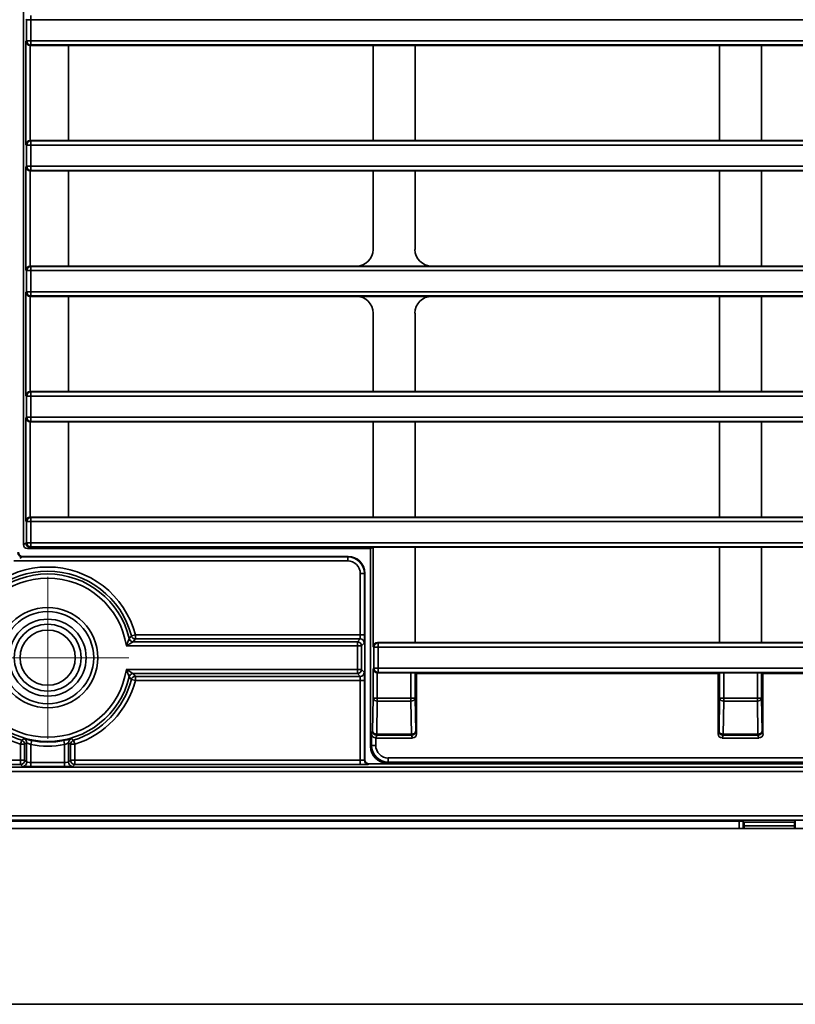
# Model space of a CAD drawing. Header units: millimetres. Extents: x 0 to 1118, y 0 to 864.
# Tile 45 of 250: x 86 to 98, y 443 to 458. Entities that reach past the tile are written whole.
import ezdxf

# ---------------------------------------------------------------- set-up
doc = ezdxf.new("R2010")
doc.units = ezdxf.units.MM
doc.styles.add('SLDTEXTSTYLE0', font='TXT', dxfattribs={"width": 0.605})
doc.dimstyles.new('SLDDIMSTYLE3', dxfattribs={"dimtxt": 4.233333, "dimasz": 4.572, "dimexe": 0, "dimexo": 0.0625, "dimgap": 1.058333, "dimtad": 0, "dimtih": 1, "dimtoh": 1, "dimdec": 1, "dimlfac": 4, "dimrnd": 1e-09, "dimzin": 4, "dimdsep": 46, "dimtxsty": 'SLDTEXTSTYLE0', "dimsah": 1, "dimcen": 0.09, "dimadec": 0, "dimazin": 1, "dimtfac": 1, "dimtofl": 0, "dimtmove": 0, "dimatfit": 3, "dimfxl": 1, "dimfrac": 2, "dimtolj": 1, "dimtzin": 12, "dimarcsym": 0})
doc.dimstyles.new('SLDDIMSTYLE4', dxfattribs={"dimtxt": 4.233333, "dimasz": 4.572, "dimexe": 0, "dimexo": 0.0625, "dimgap": 1.058333, "dimtad": 0, "dimtih": 1, "dimtoh": 1, "dimdec": 1, "dimlfac": 4, "dimrnd": 1e-09, "dimzin": 12, "dimdsep": 46, "dimtxsty": 'SLDTEXTSTYLE0', "dimsah": 1, "dimcen": 0.09, "dimadec": 0, "dimazin": 3, "dimtfac": 1, "dimtmove": 0, "dimatfit": 0, "dimfxl": 1, "dimfrac": 2, "dimtolj": 1, "dimtzin": 12, "dimarcsym": 0})

# ---------------------------------------------------------------- blocks, each defined once
blk = doc.blocks.new('_D_10')
at = {"color": 7, "linetype": 'Continuous', "lineweight": 0}
for p, q in [((77.298, 445.485), (77.298, 413.606)), ((83.423, 433.618), (83.423, 413.606)), ((57.463, 418.455), (56.008, 418.455)), ((56.008, 418.455), (56.008, 411.958)), ((65.547, 418.455), (67.003, 418.455)), ((67.003, 418.455), (67.003, 411.958)), ((77.298, 415.207), (69.427, 415.207)), ((83.423, 415.207), (92.948, 415.207)), ((56.008, 411.958), (57.463, 411.958)), ((67.003, 411.958), (65.547, 411.958))]:
    blk.add_line(p, q, dxfattribs=at)
at = {"color": 7, "linetype": 'Continuous', "lineweight": 18}
for points in [[(77.298, 415.207), (72.726, 415.969), (72.726, 414.445)], [(83.423, 415.207), (87.995, 414.445), (87.995, 415.969)]]:
    blk.add_solid(points, dxfattribs=at)
at = {"color": 7, "linetype": 'Continuous', "lineweight": 18, "char_height": 4.2333, "attachment_point": 1, "style": 'SLDTEXTSTYLE0'}
for s, insert in [('24.5', (43.234, 417.415)), ('1.0', (57.463, 417.415))]:
    blk.add_mtext(s, dxfattribs=dict(at, insert=insert))
blk = doc.blocks.new('_D_12')
at = {"color": 7, "linetype": 'Continuous', "lineweight": 0}
for p, q in [((156.168, 534.567), (154.713, 534.567)), ((154.713, 534.567), (154.713, 528.07)), ((167.486, 534.567), (168.942, 534.567)), ((168.942, 534.567), (168.942, 528.07)), ((77.298, 503.387), (77.298, 532.919)), ((231.805, 451.829), (231.805, 532.919)), ((77.298, 531.319), (137.737, 531.319)), ((231.805, 531.319), (171.366, 531.319)), ((154.713, 528.07), (156.168, 528.07)), ((168.942, 528.07), (167.486, 528.07))]:
    blk.add_line(p, q, dxfattribs=at)
at = {"color": 7, "linetype": 'Continuous', "lineweight": 18}
for points in [[(77.298, 531.319), (81.87, 530.557), (81.87, 532.081)], [(231.805, 531.319), (227.233, 532.081), (227.233, 530.557)]]:
    blk.add_solid(points, dxfattribs=at)
at = {"color": 7, "linetype": 'Continuous', "lineweight": 18, "char_height": 4.2333, "attachment_point": 1, "style": 'SLDTEXTSTYLE0'}
for s, insert in [('618.0', (138.706, 533.527)), ('24.3', (156.168, 533.527))]:
    blk.add_mtext(s, dxfattribs=dict(at, insert=insert))
blk = doc.blocks.new('_D_13')
at = {"color": 7, "linetype": 'Continuous', "lineweight": 0}
for p, q in [((85.044, 497.024), (48.595, 497.024)), ((50.195, 497.024), (50.195, 476.868)), ((57.794, 475.898), (56.339, 475.898)), ((56.339, 475.898), (56.339, 469.401)), ((65.879, 475.898), (67.334, 475.898)), ((67.334, 475.898), (67.334, 469.401)), ((56.339, 469.401), (57.794, 469.401)), ((67.334, 469.401), (65.879, 469.401)), ((50.195, 448.274), (50.195, 468.431)), ((85.044, 448.274), (48.595, 448.274))]:
    blk.add_line(p, q, dxfattribs=at)
at = {"color": 7, "linetype": 'Continuous', "lineweight": 18}
for points in [[(50.195, 497.024), (49.433, 492.452), (50.957, 492.452)], [(50.195, 448.274), (50.957, 452.846), (49.433, 452.846)]]:
    blk.add_solid(points, dxfattribs=at)
at = {"color": 7, "linetype": 'Continuous', "lineweight": 18, "char_height": 4.2333, "attachment_point": 1, "style": 'SLDTEXTSTYLE0'}
for s, insert in [('3X', (31.601, 474.858)), ('195.0', (40.332, 474.858)), ('7.7', (57.794, 474.858))]:
    blk.add_mtext(s, dxfattribs=dict(at, insert=insert))
blk = doc.blocks.new('_D_16')
at = {"color": 7, "linetype": 'Continuous', "lineweight": 0}
for p, q in [((50.195, 448.274), (50.195, 457.799)), ((85.044, 448.274), (48.595, 448.274)), ((56.177, 446.06), (54.722, 446.06)), ((54.722, 446.06), (54.722, 439.563)), ((64.262, 446.06), (65.717, 446.06)), ((65.717, 446.06), (65.717, 439.563)), ((54.722, 439.563), (56.177, 439.563)), ((65.717, 439.563), (64.262, 439.563)), ((93.858, 437.349), (48.595, 437.349)), ((50.195, 437.349), (50.195, 427.824))]:
    blk.add_line(p, q, dxfattribs=at)
at = {"color": 7, "linetype": 'Continuous', "lineweight": 18}
for points in [[(50.195, 448.274), (50.957, 452.846), (49.433, 452.846)], [(50.195, 437.349), (49.433, 432.777), (50.957, 432.777)]]:
    blk.add_solid(points, dxfattribs=at)
at = {"color": 7, "linetype": 'Continuous', "lineweight": 18, "char_height": 4.2333, "attachment_point": 1, "style": 'SLDTEXTSTYLE0'}
for s, insert in [('3X', (33.218, 445.02)), ('43.7', (41.949, 445.02)), ('1.7', (56.177, 445.02))]:
    blk.add_mtext(s, dxfattribs=dict(at, insert=insert))
blk = doc.blocks.new('SW_CENTERMARKSYMBOL_6')
at = {"color": 0, "linetype": 'Continuous', "lineweight": 18}
for p, q in [((0, 0.635), (0, 1.21)), ((0, 0), (0, 0.635)), ((-0.635, 0), (-1.21, 0)), ((0, 0), (-0.635, 0)), ((0, 0), (0, -0.635)), ((0, 0), (0.635, 0)), ((0.635, 0), (1.21, 0)), ((0, -0.635), (0, -1.21))]:
    blk.add_line(p, q, dxfattribs=at)

msp = doc.modelspace()

# ---------------------------------------------------------------- linework, layer by layer
at = {"color": 7, "linetype": 'Continuous', "lineweight": 35}
for p, q in [((86.281, 449.967), (86.281, 495.374)), ((86.393, 457.87), (86.393, 457.807)), ((86.33, 457.807), (86.318, 457.813)), ((86.33, 457.491), (86.33, 457.807)), ((86.393, 457.807), (86.33, 457.807)), ((211.095, 457.807), (86.393, 457.807)), ((86.393, 457.807), (86.393, 457.491)), ((86.318, 457.485), (86.33, 457.491)), ((86.318, 455.938), (86.318, 457.485)), ((86.393, 457.491), (86.33, 457.491)), ((86.381, 457.423), (86.381, 456)), ((86.393, 457.429), (86.382, 457.423)), ((86.956, 457.423), (86.382, 457.423)), ((86.393, 457.491), (86.393, 457.429)), ((86.393, 457.491), (211.095, 457.491)), ((211.095, 457.429), (86.393, 457.429)), ((91.506, 457.423), (86.956, 457.423)), ((86.956, 456), (86.956, 457.423)), ((91.506, 457.423), (92.131, 457.423)), ((91.506, 456), (91.506, 457.423)), ((96.681, 457.423), (92.131, 457.423)), ((92.131, 456), (92.131, 457.423)), ((96.681, 457.423), (97.306, 457.423)), ((96.681, 456), (96.681, 457.423)), ((101.856, 457.423), (97.306, 457.423)), ((97.306, 456), (97.306, 457.423)), ((86.33, 455.932), (86.318, 455.938)), ((86.382, 456), (86.393, 455.995)), ((86.382, 456), (86.956, 456)), ((86.393, 455.995), (86.393, 455.932)), ((86.393, 455.995), (211.095, 455.995)), ((86.956, 456), (91.506, 456)), ((92.131, 456), (91.506, 456)), ((92.131, 456), (96.681, 456)), ((97.306, 456), (96.681, 456)), ((97.306, 456), (101.856, 456)), ((86.33, 455.616), (86.33, 455.932)), ((86.393, 455.932), (86.33, 455.932)), ((86.393, 455.932), (86.393, 455.616)), ((211.095, 455.932), (86.393, 455.932)), ((86.318, 455.61), (86.33, 455.616)), ((86.318, 454.063), (86.318, 455.61)), ((86.393, 455.616), (86.33, 455.616)), ((86.381, 455.548), (86.381, 454.125)), ((86.393, 455.554), (86.382, 455.548)), ((86.956, 455.548), (86.382, 455.548)), ((86.393, 455.616), (211.095, 455.616)), ((86.393, 455.616), (86.393, 455.554)), ((211.095, 455.554), (86.393, 455.554)), ((91.506, 455.548), (86.956, 455.548)), ((86.956, 454.125), (86.956, 455.548)), ((91.506, 455.548), (92.131, 455.548)), ((91.506, 454.375), (91.506, 455.548)), ((96.681, 455.548), (92.131, 455.548)), ((92.131, 454.375), (92.131, 455.548)), ((96.681, 455.548), (97.306, 455.548)), ((96.681, 454.125), (96.681, 455.548)), ((101.856, 455.548), (97.306, 455.548)), ((97.306, 454.125), (97.306, 455.548)), ((86.33, 454.057), (86.318, 454.063)), ((86.393, 454.057), (86.33, 454.057)), ((86.33, 453.741), (86.33, 454.057)), ((86.382, 454.125), (86.393, 454.12)), ((86.382, 454.125), (86.956, 454.125)), ((86.393, 454.12), (86.393, 454.057)), ((86.393, 454.12), (211.095, 454.12)), ((86.393, 454.057), (86.393, 453.741)), ((211.095, 454.057), (86.393, 454.057)), ((86.956, 454.125), (91.256, 454.125)), ((92.381, 454.125), (91.256, 454.125)), ((92.381, 454.125), (96.681, 454.125)), ((97.306, 454.125), (96.681, 454.125)), ((97.306, 454.125), (101.606, 454.125)), ((86.318, 453.735), (86.33, 453.741)), ((86.318, 452.188), (86.318, 453.735)), ((86.393, 453.741), (86.33, 453.741)), ((86.393, 453.741), (211.095, 453.741)), ((86.393, 453.741), (86.393, 453.679)), ((86.381, 453.673), (86.381, 452.25)), ((86.393, 453.679), (86.382, 453.673)), ((86.956, 453.673), (86.382, 453.673)), ((211.095, 453.679), (86.393, 453.679)), ((91.256, 453.673), (86.956, 453.673)), ((86.956, 452.25), (86.956, 453.673)), ((91.256, 453.673), (92.381, 453.673)), ((96.681, 453.673), (92.381, 453.673)), ((96.681, 453.673), (97.306, 453.673)), ((96.681, 452.25), (96.681, 453.673)), ((101.606, 453.673), (97.306, 453.673)), ((97.306, 452.25), (97.306, 453.673)), ((91.506, 452.25), (91.506, 453.424)), ((92.131, 452.25), (92.131, 453.424)), ((86.33, 452.182), (86.318, 452.188)), ((86.33, 451.866), (86.33, 452.182)), ((86.393, 452.182), (86.33, 452.182)), ((86.382, 452.25), (86.393, 452.245)), ((86.382, 452.25), (86.956, 452.25)), ((86.393, 452.245), (86.393, 452.182)), ((86.393, 452.245), (211.095, 452.245)), ((86.393, 452.182), (86.393, 451.866)), ((211.095, 452.182), (86.393, 452.182)), ((86.956, 452.25), (91.506, 452.25)), ((92.131, 452.25), (91.506, 452.25)), ((92.131, 452.25), (96.681, 452.25)), ((97.306, 452.25), (96.681, 452.25)), ((97.306, 452.25), (101.856, 452.25)), ((86.318, 451.86), (86.33, 451.866)), ((86.318, 450.313), (86.318, 451.86)), ((86.393, 451.866), (86.33, 451.866)), ((86.393, 451.866), (86.393, 451.804)), ((86.393, 451.866), (211.095, 451.866)), ((86.381, 451.798), (86.381, 450.375)), ((86.393, 451.804), (86.382, 451.798)), ((86.956, 451.798), (86.382, 451.798)), ((211.095, 451.804), (86.393, 451.804)), ((91.506, 451.798), (86.956, 451.798)), ((86.956, 450.375), (86.956, 451.798)), ((91.506, 451.798), (92.131, 451.798)), ((91.506, 450.375), (91.506, 451.798)), ((96.681, 451.798), (92.131, 451.798)), ((92.131, 450.375), (92.131, 451.798)), ((96.681, 451.798), (97.306, 451.798)), ((96.681, 450.375), (96.681, 451.798)), ((101.856, 451.798), (97.306, 451.798)), ((97.306, 450.375), (97.306, 451.798)), ((86.382, 450.375), (86.393, 450.37)), ((86.382, 450.375), (86.956, 450.375)), ((86.393, 450.37), (86.393, 450.307)), ((86.393, 450.37), (211.095, 450.37)), ((86.956, 450.375), (91.506, 450.375)), ((92.131, 450.375), (91.506, 450.375)), ((92.131, 450.375), (96.681, 450.375)), ((97.306, 450.375), (96.681, 450.375)), ((97.306, 450.375), (101.856, 450.375)), ((86.33, 450.307), (86.318, 450.313)), ((86.33, 449.991), (86.33, 450.307)), ((86.393, 450.307), (86.33, 450.307)), ((86.393, 450.307), (86.393, 449.991)), ((211.095, 450.307), (86.393, 450.307)), ((86.281, 449.967), (86.319, 449.986)), ((86.319, 449.986), (86.33, 449.991)), ((86.393, 449.991), (86.33, 449.991)), ((86.382, 449.923), (86.344, 449.904)), ((91.468, 449.904), (86.344, 449.904)), ((86.393, 449.929), (86.382, 449.923)), ((91.506, 449.923), (86.382, 449.923)), ((86.393, 449.991), (211.095, 449.991)), ((86.393, 449.991), (86.393, 449.929)), ((211.095, 449.929), (86.393, 449.929)), ((91.468, 449.904), (91.506, 449.923)), ((91.468, 446.949), (91.468, 449.904)), ((91.506, 449.923), (91.506, 448.437)), ((92.131, 449.923), (91.506, 449.923)), ((96.681, 449.923), (92.131, 449.923)), ((92.131, 448.5), (92.131, 449.923)), ((97.306, 449.923), (96.681, 449.923)), ((96.681, 449.923), (96.681, 448.5)), ((101.856, 449.923), (97.306, 449.923)), ((97.306, 448.5), (97.306, 449.923)), ((86.269, 449.787), (86.263, 449.781)), ((86.263, 449.781), (91.126, 449.781)), ((86.269, 449.787), (91.131, 449.787)), ((91.126, 449.781), (91.131, 449.787)), ((91.126, 449.781), (91.126, 449.719)), ((91.126, 449.719), (86.138, 449.719)), ((91.313, 448.617), (91.313, 449.531)), ((91.376, 449.531), (91.313, 449.531)), ((91.381, 449.537), (91.376, 449.531)), ((91.376, 449.531), (91.376, 448.617)), ((91.381, 449.537), (91.381, 446.749)), ((87.894, 448.601), (87.955, 448.617)), ((87.955, 448.617), (87.955, 448.554)), ((87.955, 448.617), (91.313, 448.617)), ((91.376, 448.617), (91.313, 448.617)), ((91.27, 448.45), (87.819, 448.45)), ((87.955, 448.554), (87.922, 448.513)), ((87.922, 448.513), (91.27, 448.513)), ((91.311, 448.554), (87.955, 448.554)), ((91.27, 448.513), (91.311, 448.554)), ((91.27, 448.45), (91.27, 448.513)), ((91.27, 448.098), (91.27, 448.45)), ((91.27, 448.45), (91.332, 448.45)), ((91.374, 448.492), (91.332, 448.45)), ((91.332, 448.45), (91.332, 448.098)), ((91.517, 448.432), (91.506, 448.437)), ((91.517, 448.116), (91.517, 448.432)), ((91.579, 448.432), (91.517, 448.432)), ((91.569, 448.5), (91.579, 448.495)), ((91.569, 448.5), (92.131, 448.5)), ((91.579, 448.495), (91.579, 448.432)), ((91.579, 448.495), (143.871, 448.495)), ((143.869, 448.432), (91.579, 448.432)), ((91.579, 448.432), (91.579, 448.116)), ((92.131, 448.5), (96.681, 448.5)), ((96.681, 448.5), (97.306, 448.5)), ((97.306, 448.5), (101.856, 448.5)), ((87.819, 448.098), (91.27, 448.098)), ((91.27, 448.036), (87.922, 448.036)), ((87.922, 448.036), (87.955, 447.994)), ((87.955, 447.994), (91.311, 447.994)), ((87.955, 447.994), (87.955, 447.932)), ((91.27, 448.036), (91.27, 448.098)), ((91.27, 448.098), (91.332, 448.098)), ((91.311, 447.994), (91.27, 448.036)), ((91.332, 448.098), (91.374, 448.057)), ((91.505, 448.11), (91.517, 448.116)), ((91.505, 447.67), (91.505, 448.11)), ((91.579, 448.116), (91.517, 448.116)), ((91.568, 448.048), (91.568, 447.67)), ((91.579, 448.054), (91.569, 448.048)), ((92.07, 448.048), (91.569, 448.048)), ((91.579, 448.116), (91.579, 448.054)), ((91.579, 448.116), (143.869, 448.116)), ((143.871, 448.054), (91.579, 448.054)), ((92.07, 447.67), (92.07, 448.048)), ((92.154, 448.037), (92.132, 448.048)), ((92.132, 448.048), (92.132, 447.67)), ((96.658, 448.037), (92.154, 448.037)), ((92.154, 448.037), (92.154, 447.137)), ((96.68, 448.048), (96.658, 448.037)), ((96.658, 447.137), (96.658, 448.037)), ((96.68, 447.67), (96.68, 448.048)), ((97.245, 448.048), (96.743, 448.048)), ((96.743, 448.048), (96.743, 447.67)), ((97.245, 447.67), (97.245, 448.048)), ((97.329, 448.037), (97.307, 448.048)), ((97.307, 448.048), (97.307, 447.67)), ((101.833, 448.037), (97.329, 448.037)), ((97.329, 448.037), (97.329, 447.137)), ((87.955, 447.932), (87.894, 447.947)), ((91.313, 447.932), (87.955, 447.932)), ((91.376, 447.932), (91.313, 447.932)), ((91.313, 446.742), (91.313, 447.932)), ((91.376, 447.932), (91.376, 446.744)), ((91.497, 447.177), (91.505, 447.67)), ((91.505, 447.67), (91.568, 447.67)), ((91.568, 447.625), (91.559, 447.133)), ((91.568, 447.67), (91.568, 447.625)), ((91.568, 447.67), (92.07, 447.67)), ((92.07, 447.625), (91.568, 447.625)), ((92.07, 447.625), (92.07, 447.67)), ((92.132, 447.67), (92.07, 447.67)), ((92.078, 447.133), (92.07, 447.625)), ((92.132, 447.67), (92.141, 447.177)), ((96.672, 447.177), (96.68, 447.67)), ((96.743, 447.67), (96.68, 447.67)), ((96.743, 447.625), (96.734, 447.133)), ((96.743, 447.67), (96.743, 447.625)), ((96.743, 447.67), (97.245, 447.67)), ((97.245, 447.625), (96.743, 447.625)), ((97.307, 447.67), (97.245, 447.67)), ((97.245, 447.625), (97.245, 447.67)), ((97.253, 447.133), (97.245, 447.625)), ((97.307, 447.67), (97.316, 447.177)), ((91.482, 447.134), (91.497, 447.177)), ((91.482, 446.963), (91.482, 447.134)), ((91.559, 447.115), (91.546, 447.074)), ((91.559, 447.133), (92.078, 447.133)), ((91.559, 447.133), (91.559, 447.115)), ((92.078, 447.115), (91.559, 447.115)), ((92.078, 447.115), (92.078, 447.133)), ((92.092, 447.074), (92.078, 447.115)), ((92.141, 447.177), (92.154, 447.137)), ((96.658, 447.137), (96.672, 447.177)), ((96.734, 447.115), (96.721, 447.074)), ((96.734, 447.133), (97.253, 447.133)), ((96.734, 447.133), (96.734, 447.115)), ((97.253, 447.115), (96.734, 447.115)), ((97.253, 447.115), (97.253, 447.133)), ((97.267, 447.074), (97.253, 447.115)), ((97.316, 447.177), (97.329, 447.137)), ((86.238, 446.981), (86.257, 447.041)), ((86.3, 446.981), (86.238, 446.981)), ((86.238, 446.742), (86.238, 446.981)), ((86.33, 447.003), (86.3, 446.981)), ((86.3, 446.981), (86.3, 446.742)), ((86.33, 446.712), (86.33, 447.003)), ((86.405, 447.036), (86.393, 446.975)), ((86.393, 446.975), (86.393, 446.71)), ((86.883, 447.036), (86.895, 446.975)), ((86.895, 446.71), (86.895, 446.975)), ((86.957, 447.003), (86.957, 446.712)), ((86.987, 446.981), (86.957, 447.003)), ((86.987, 446.742), (86.987, 446.981)), ((87.05, 446.981), (86.987, 446.981)), ((87.031, 447.041), (87.05, 446.981)), ((87.05, 446.981), (87.05, 446.742)), ((91.468, 446.949), (91.482, 446.963)), ((91.545, 446.963), (91.482, 446.963)), ((91.545, 447.074), (91.545, 446.963)), ((91.546, 447.074), (92.092, 447.074)), ((96.721, 447.074), (97.267, 447.074)), ((83.626, 446.742), (86.238, 446.742)), ((86.238, 446.679), (83.626, 446.679)), ((86.238, 446.679), (86.238, 446.742)), ((86.238, 446.742), (86.3, 446.742)), ((86.268, 446.65), (86.238, 446.679)), ((86.3, 446.742), (86.33, 446.712)), ((86.393, 446.71), (86.393, 446.647)), ((86.393, 446.71), (86.895, 446.71)), ((86.895, 446.71), (86.895, 446.647)), ((86.957, 446.712), (86.987, 446.742)), ((86.987, 446.742), (87.05, 446.742)), ((87.05, 446.679), (87.02, 446.65)), ((87.05, 446.742), (87.05, 446.679)), ((87.05, 446.742), (91.313, 446.742)), ((91.313, 446.679), (87.05, 446.679)), ((91.313, 446.742), (91.313, 446.679)), ((91.376, 446.744), (91.381, 446.749)), ((91.444, 446.687), (91.438, 446.681)), ((107.665, 446.687), (91.444, 446.687)), ((91.732, 446.713), (91.718, 446.699)), ((91.718, 446.699), (107.781, 446.699)), ((91.732, 446.776), (107.795, 446.776)), ((91.732, 446.776), (91.732, 446.713)), ((107.795, 446.713), (91.732, 446.713)), ((83.548, 446.638), (212.857, 446.638)), ((212.854, 446.575), (83.548, 446.575)), ((86.895, 446.647), (86.393, 446.647)), ((83.548, 445.911), (212.854, 445.911)), ((212.857, 445.848), (83.548, 445.848)), ((83.548, 445.833), (96.971, 445.833)), ((96.971, 445.724), (96.971, 445.833)), ((97.033, 445.832), (97.048, 445.818)), ((97.033, 445.832), (97.033, 445.724)), ((97.048, 445.818), (97.798, 445.818)), ((97.048, 445.818), (97.048, 445.763)), ((97.812, 445.832), (97.798, 445.818)), ((97.798, 445.818), (97.798, 445.763)), ((97.812, 445.724), (97.812, 445.832)), ((213.173, 445.724), (83.548, 445.724)), ((97.048, 445.724), (97.048, 445.763)), ((97.798, 445.763), (97.048, 445.763)), ((97.798, 445.763), (97.798, 445.724)), ((83.548, 443.095), (213.171, 443.095))]:
    msp.add_line(p, q, dxfattribs=at)
for radius in [0.75, 0.688, 0.575, 0.5, 0.413]:
    msp.add_circle((86.644, 448.274), radius, dxfattribs=at)
for centre, radius, start, end in [((86.393, 457.491), 0.0625, 180.0069, 269.9865), ((86.393, 455.932), 0.0625, 90.0135, 179.9931), ((86.393, 455.616), 0.0625, 180.0069, 269.9865), ((86.393, 454.057), 0.0625, 90.0135, 179.9931), ((86.393, 453.741), 0.0625, 180.0069, 269.9865), ((86.393, 452.182), 0.0625, 90.0135, 179.9931), ((86.393, 451.866), 0.0625, 180.0069, 269.9865), ((86.393, 450.307), 0.0625, 90.0135, 179.9931), ((86.382, 449.986), 0.0625, 180.0069, 269.9865), ((86.393, 449.991), 0.0625, 180.0069, 269.9865), ((86.263, 449.844), 0.0625, 180.0204, 269.9796), ((86.263, 449.844), 0.0625, 180.1231, 269.9781), ((86.644, 448.274), 1.355, 14.6432, 165.3568), ((86.644, 448.274), 1.293, 14.6432, 165.3568), ((86.644, 448.274), 1.251, 13.2497, 166.7503), ((86.644, 448.274), 1.189, 8.5194, 171.4806), ((87.955, 448.617), 0.0625, 194.6581, 269.9851), ((87.922, 448.575), 0.0625, 193.2651, 269.9846), ((91.27, 448.45), 0.0625, 0.0204, 89.9796), ((91.311, 448.492), 0.0625, 0.0204, 89.9796), ((91.579, 448.432), 0.0625, 90.0135, 179.9931), ((86.644, 448.274), 1.189, 188.5194, 351.4806), ((87.922, 447.973), 0.0625, 90.0154, 166.7349), ((87.955, 447.932), 0.0625, 90.0149, 165.3419), ((91.27, 448.098), 0.0625, 270.0204, 359.9796), ((91.311, 448.057), 0.0625, 270.0204, 359.9796), ((91.579, 448.116), 0.0625, 180.0069, 269.9865), ((86.644, 448.274), 1.355, 194.6432, 252.5753), ((86.644, 448.274), 1.293, 194.6432, 252.5753), ((86.644, 448.274), 1.251, 193.2497, 346.7503), ((86.644, 448.274), 1.293, 287.4247, 345.3568), ((86.644, 448.274), 1.355, 287.4247, 345.3568), ((91.561, 447.682), 0.0567, 192.2379, 277.2251), ((92.077, 447.682), 0.0567, 262.7749, 347.7621), ((96.736, 447.682), 0.0567, 192.2379, 277.2251), ((97.252, 447.682), 0.0567, 262.7749, 347.7621), ((91.552, 447.189), 0.0567, 192.2379, 277.2251), ((91.559, 447.177), 0.0625, 180.0962, 269.9736), ((92.086, 447.189), 0.0567, 262.7749, 347.7621), ((92.078, 447.177), 0.0625, 270.0264, 359.9038), ((96.727, 447.189), 0.0567, 192.2379, 277.2251), ((96.734, 447.177), 0.0625, 180.0962, 269.9736), ((97.261, 447.189), 0.0567, 262.7749, 347.7621), ((97.253, 447.177), 0.0625, 270.0264, 359.9038), ((83.741, 450.312), 4.127, 307.568, 308.073), ((86.238, 446.981), 0.0625, 0.0141, 72.5612), ((86.268, 447.003), 0.0625, 0.0144, 73.5017), ((86.644, 448.274), 1.323, 259.0616, 280.9384), ((86.644, 448.274), 1.261, 259.0616, 280.9384), ((87.02, 447.003), 0.0625, 106.4983, 179.9856), ((87.05, 446.981), 0.0625, 107.4388, 179.9859), ((89.531, 450.291), 4.1, 231.9254, 232.4336), ((86.238, 446.742), 0.0625, 270.0204, 359.9796), ((86.268, 446.712), 0.0625, 270.0204, 359.9796), ((87.02, 446.712), 0.0625, 180.0204, 269.9796), ((87.05, 446.742), 0.0625, 180.0204, 269.9796), ((91.438, 446.744), 0.0625, 180.0204, 269.9796)]:
    msp.add_arc(centre, radius, start, end, dxfattribs=at)
for centre, major_axis, ratio, start_param, end_param in [((86.381, 457.485), (0.0534, -0.033), 0.980675, 3.703947, 5.25729), ((86.382, 457.486), (-0.0559, -0.028), 0.99981, 1.089802, 1.107103), ((86.381, 455.938), (0.0534, 0.033), 0.980675, 1.025895, 2.579238), ((86.382, 455.937), (0.0559, -0.028), 0.99981, 2.03449, 2.051791), ((86.381, 455.61), (0.0534, -0.033), 0.980675, 3.703947, 5.25729), ((86.382, 455.611), (-0.0559, -0.028), 0.99981, 1.089802, 1.107103), ((91.256, 454.375), (-0.177, 0.177), 0.999695, 2.356347, 3.926839), ((92.381, 454.375), (0.177, 0.177), 0.999695, 2.356347, 3.926839), ((86.381, 454.063), (0.0534, 0.033), 0.980675, 1.025895, 2.579238), ((86.382, 454.062), (0.0559, -0.028), 0.99981, 2.03449, 2.051791), ((86.381, 453.735), (0.0534, -0.033), 0.980675, 3.703947, 5.25729), ((86.382, 453.736), (-0.0559, -0.028), 0.99981, 1.089802, 1.107103), ((91.256, 453.423), (0.177, 0.177), 0.999695, 5.497939, 7.068431), ((92.381, 453.423), (-0.177, 0.177), 0.999695, 5.497939, 7.068431), ((86.381, 452.188), (0.0534, 0.033), 0.980675, 1.025895, 2.579238), ((86.382, 452.187), (0.0559, -0.028), 0.99981, 2.03449, 2.051791), ((86.381, 451.86), (0.0534, -0.033), 0.980675, 3.703947, 5.25729), ((86.382, 451.861), (-0.0559, -0.028), 0.99981, 1.089802, 1.107103), ((86.381, 450.313), (0.0534, 0.033), 0.980675, 1.025895, 2.579238), ((86.382, 450.312), (0.0559, -0.028), 0.99981, 2.03449, 2.051791), ((86.344, 449.967), (0.0559, 0.028), 0.99981, 2.678052, 4.248696), ((86.269, 449.849), (-0.0442, -0.0442), 0.999695, 5.497939, 7.068431), ((86.263, 449.719), (0, 0.0625), 0.03491, 0.017453, 0.061939), ((91.126, 449.531), (0.177, 0.177), 0.999848, 5.497939, 7.068431), ((91.131, 449.537), (0.177, 0.177), 0.999695, 5.497939, 7.068431), ((91.126, 449.531), (0.133, 0.133), 0.999695, 5.497939, 7.068431), ((91.311, 448.617), (0, 0.0625), 0.03491, 3.159046, 4.712389), ((91.374, 448.617), (0, 0.125), 0.017455, 3.159046, 4.712389), ((91.569, 448.437), (0.0559, -0.028), 0.99981, 2.03449, 3.605134), ((91.311, 447.932), (0, 0.0625), 0.03491, 4.712389, 6.265732), ((91.374, 447.932), (0, 0.125), 0.017455, 4.712389, 6.265732), ((91.568, 448.11), (0.0534, -0.033), 0.980675, 3.703947, 5.25729), ((91.569, 448.111), (-0.0559, -0.028), 0.99981, 1.089802, 1.107103), ((92.07, 448.048), (0.0625, 0), 0.008727, 0.017453, 1.570796), ((96.743, 448.048), (0.0625, 0), 0.008727, 1.570796, 3.124139), ((97.245, 448.048), (0.0625, 0), 0.008727, 0.017453, 1.570796), ((91.545, 447.134), (0.0618, -0.01), 0.946286, 3.311301, 4.864644), ((92.092, 447.137), (0.0198, -0.0594), 0.998478, 5.962135, 7.532018), ((96.721, 447.137), (0.0198, 0.0594), 0.998478, 1.89276, 3.462643), ((97.267, 447.137), (0.0198, -0.0594), 0.998478, 5.962135, 7.532018), ((91.732, 446.963), (0.177, 0.177), 0.999848, 2.356347, 3.926839), ((91.546, 447.137), (-0.0198, -0.0594), 0.998478, 0.30451, 0.32105), ((91.732, 446.963), (-0.133, -0.133), 0.999695, 5.497939, 7.068431), ((91.718, 446.949), (-0.177, -0.177), 0.999695, 5.497939, 7.068431), ((86.393, 446.712), (0.0625, 0), 0.03491, 3.159046, 4.712389), ((86.895, 446.712), (0.0625, 0), 0.03491, 4.712389, 6.265732), ((91.313, 446.744), (0.0625, 0), 0.03491, 4.712389, 6.265732), ((91.313, 446.681), (0.125, 0), 0.017455, 4.712389, 6.265732), ((91.444, 446.749), (-0.0442, -0.0442), 0.999695, 5.497939, 7.068431), ((86.393, 446.65), (0.125, 0), 0.017455, 3.159046, 4.712389), ((86.895, 446.65), (0.125, 0), 0.017455, 4.712389, 6.265732), ((96.971, 445.832), (0.0625, 0), 0.017455, 0.017453, 1.570796)]:
    msp.add_ellipse(centre, major_axis=major_axis, ratio=ratio, start_param=start_param, end_param=end_param, dxfattribs=at)
for points, knots in [([(86.263, 449.781), (86.263, 449.781), (86.262, 449.78), (86.258, 449.778), (86.254, 449.776), (86.243, 449.77), (86.234, 449.766), (86.226, 449.763)], [0, 0, 0, 0, 0.174122, 0.218116, 0.486684, 0.520373, 1, 1, 1, 1]), ([(87.862, 448.561), (87.862, 448.562), (87.865, 448.565), (87.876, 448.578), (87.886, 448.591), (87.894, 448.601)], [0, 0, 0, 0, 0.052571, 0.262854, 1, 1, 1, 1]), ([(87.819, 448.45), (87.819, 448.451), (87.825, 448.465), (87.833, 448.485), (87.844, 448.514), (87.852, 448.535), (87.858, 448.55), (87.86, 448.558), (87.861, 448.561), (87.861, 448.561), (87.862, 448.561)], [0, 0, 0, 0, 0.007863, 0.329561, 0.438276, 0.667664, 0.830898, 0.881583, 0.977148, 1, 1, 1, 1]), ([(87.922, 448.513), (87.922, 448.513), (87.922, 448.513), (87.92, 448.511), (87.913, 448.507), (87.898, 448.497), (87.878, 448.486), (87.852, 448.469), (87.833, 448.458), (87.82, 448.45), (87.819, 448.45)], [0, 0, 0, 0, 0.022584, 0.11504, 0.167912, 0.331868, 0.562902, 0.672008, 0.992231, 1, 1, 1, 1]), ([(87.862, 447.987), (87.861, 447.988), (87.861, 447.988), (87.86, 447.99), (87.858, 447.998), (87.852, 448.014), (87.844, 448.035), (87.833, 448.063), (87.825, 448.083), (87.819, 448.098), (87.819, 448.098)], [0, 0, 0, 0, 0.0228517, 0.1184174, 0.1691016, 0.3323358, 0.5617236, 0.6704394, 0.9921367, 1, 1, 1, 1]), ([(87.819, 448.098), (87.82, 448.098), (87.833, 448.09), (87.852, 448.079), (87.878, 448.063), (87.898, 448.051), (87.913, 448.042), (87.92, 448.037), (87.922, 448.036), (87.922, 448.036), (87.922, 448.036)], [0, 0, 0, 0, 0.007769, 0.327992, 0.437098, 0.668132, 0.832088, 0.88496, 0.977416, 1, 1, 1, 1]), ([(87.894, 447.947), (87.894, 447.948), (87.891, 447.952), (87.88, 447.965), (87.87, 447.978), (87.862, 447.987)], [0, 0, 0, 0, 0.0525708, 0.2628541, 1, 1, 1, 1]), ([(86.337, 447.051), (86.328, 447.053), (86.308, 447.058), (86.29, 447.063), (86.287, 447.063), (86.285, 447.063)], [0, 0, 0, 0, 0.306349, 0.65133, 1, 1, 1, 1]), ([(86.393, 446.975), (86.388, 446.977), (86.376, 446.982), (86.358, 446.99), (86.343, 446.997), (86.333, 447.003), (86.331, 447.003), (86.33, 447.003)], [0, 0, 0, 0, 0.156228, 0.380375, 0.594242, 0.799009, 1, 1, 1, 1]), ([(86.405, 447.036), (86.395, 447.038), (86.373, 447.043), (86.348, 447.048), (86.338, 447.051), (86.337, 447.051)], [0, 0, 0, 0, 0.3840093, 0.9372984, 1, 1, 1, 1]), ([(86.986, 447.06), (86.986, 447.06), (86.981, 447.058), (86.959, 447.053), (86.924, 447.045), (86.897, 447.039), (86.883, 447.036)], [0, 0, 0, 0, 0.008626, 0.34339, 0.67338, 1, 1, 1, 1]), ([(86.957, 447.003), (86.957, 447.003), (86.956, 447.003), (86.949, 447), (86.935, 446.993), (86.916, 446.984), (86.902, 446.978), (86.895, 446.975)], [0, 0, 0, 0, 0.109931, 0.321651, 0.544633, 0.772194, 1, 1, 1, 1]), ([(87.002, 447.063), (87.002, 447.063), (87, 447.063), (86.991, 447.061), (86.986, 447.06)], [0, 0, 0, 0, 0.351453, 1, 1, 1, 1])]:
    msp.add_open_spline(points, degree=3, knots=knots, dxfattribs=at)

# ---------------------------------------------------------------- block references
at = {"color": 7, "linetype": 'Continuous', "lineweight": 0}
msp.add_blockref('SW_CENTERMARKSYMBOL_6', (86.644, 448.274), dxfattribs=at)

# ---------------------------------------------------------------- dimensions: what is measured, and where the dimension line sits
at = {"color": 7, "linetype": 'Continuous', "lineweight": 18}
for base, p1, p2, dimstyle, picture, middle in [((231.805, 531.319), (77.298, 501.787), (231.805, 450.229), 'SLDDIMSTYLE3', '_D_12', (154.551, 531.319)), ((77.298, 415.207), (83.423, 435.218), (77.298, 447.086), 'SLDDIMSTYLE4', '_D_10', (55.846, 415.207))]:
    dim = msp.add_linear_dim(base=base, p1=p1, p2=p2, dimstyle=dimstyle, dxfattribs=at)
    dim.commit()
    dim.dimension.update_dxf_attribs({"geometry": picture, "text_midpoint": middle, "dimtype": 160})
for p1, dimstyle, picture, middle in [((86.644, 497.024), 'SLDDIMSTYLE3', '_D_13', (50.195, 472.649)), ((95.458, 437.349), 'SLDDIMSTYLE4', '_D_16', (50.195, 442.812))]:
    dim = msp.add_linear_dim(base=(50.195, 448.274), p1=p1, p2=(86.644, 448.274), angle=90, text='3X <>', dimstyle=dimstyle, dxfattribs=at)
    dim.commit()
    dim.dimension.update_dxf_attribs({"geometry": picture, "text_midpoint": middle, "dimtype": 160})

doc.saveas('drawing.dxf')
